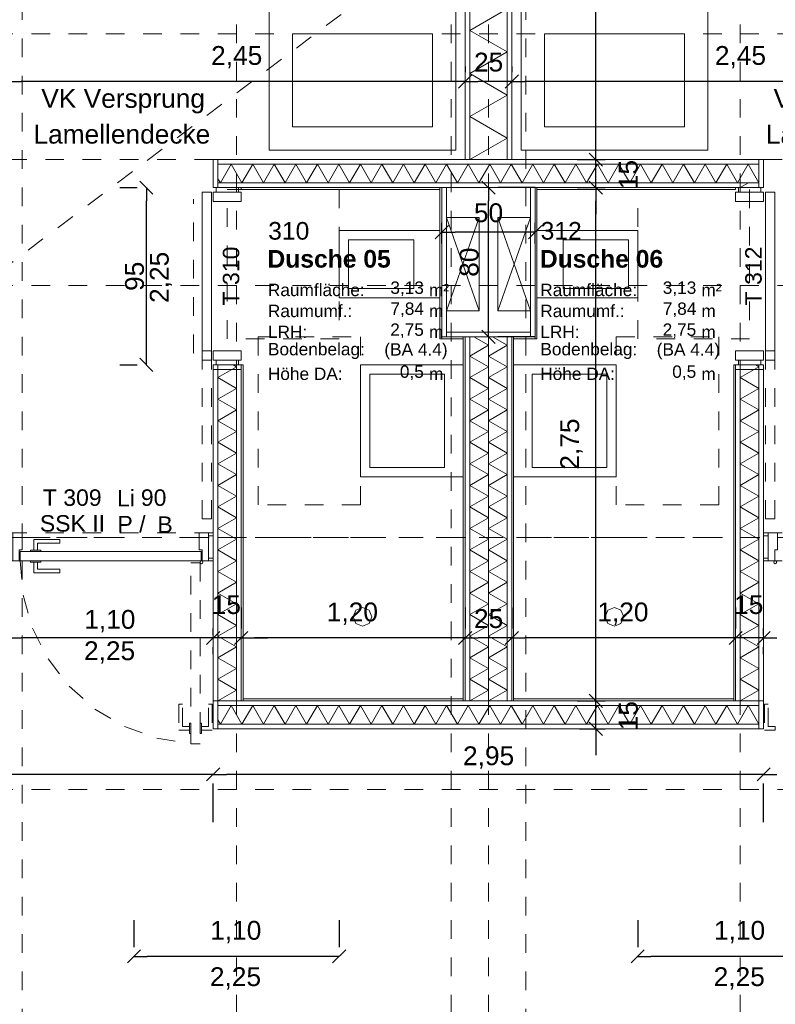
# Model space of a CAD drawing. Header units: metres. Extents: x -45.2 to 14.3, y -31.8 to 10.2.
# Tile 136 of 148: x -5.2 to -1.2, y -7.9 to -2.6. Entities that reach past the tile are written whole.
import ezdxf

# ---------------------------------------------------------------- set-up
doc = ezdxf.new("R2010")
doc.units = ezdxf.units.M
doc.header["$LTSCALE"] = 0.05
for name, pattern in [('Achsen 01', [5.291531, 3.175, -1.058062, 0.352704, -0.705764]), ('gestrichelt - 01', [2, 1, -1]), ('ISO-07 Punktiert', [0.889, 0.127, -0.762]), ('Raster 01', [2, 1, -1]), ('VW-01 Strichlinie kurz', [2, 1, -1])]:
    doc.linetypes.add(name, pattern=pattern)
doc.layers.get('0').update_dxf_attribs({"lineweight": 25})
for name, color, linetype, lineweight in [('013_Beton und Stahlbetonarbeiten-000 Unterzüge', 7, 'ISO-07 Punktiert', 13), ('024_Fliesen_Plattenarbeiten-340 Fliesen', 7, 'Continuous', 9), ('027_Tischlerarbeiten-340 Innentüren', 7, 'Continuous', 9), ('031_Metallbauarbeiten-340 Innentüren _ Elemente', 7, 'Continuous', 9), ('039_Trockenbauarbeiten-000 Sturz', 7, 'ISO-07 Punktiert', 9), ('039_Trockenbauarbeiten-340 Gipskarton', 7, 'Continuous', 9), ('AV1-Einrichtung Bemaßung', 7, 'Continuous', 9), ('AV1-Stempel-Raumstempel', 7, 'Continuous', 9)]:
    doc.layers.add(name, color=color, linetype=linetype, lineweight=lineweight)
for name, color, linetype, lineweight, true_color in [('027_Tischlerarbeiten-000 Versprung Akustikdecke', 7, 'gestrichelt - 01', 9, 0xa0a0a4), ('039_Trockenbauarbeiten-340 Dämmung', 7, 'Continuous', 9, 0xc0c0c0), ('045_Sanitärausstattung-allg.', 9, 'Continuous', 9, 0x808080), ('AV1-Achsen', 1, 'Achsen 01', 18, 0xff0000), ('AV1-Einrichtung', 7, 'Continuous', 9, 0xa6a6a6), ('AV1-Raster', 7, 'Raster 01', 9, 0xa6a6a6)]:
    doc.layers.add(name, color=color, linetype=linetype, lineweight=lineweight, true_color=true_color)
doc.styles.add('Arial', font='arial.ttf')
doc.styles.add('Arial (bold)', font='arialbd.ttf')

msp = doc.modelspace()

# ---------------------------------------------------------------- linework, layer by layer
at = {"color": 0, "linetype": 'Continuous', "lineweight": 15}
for p, q in [((-2.7896, -2.9207), (-2.8604, -2.9914)), ((-2.8604, -2.9914), (-2.7896, -2.9207)), ((-2.5396, -2.9207), (-2.6104, -2.9914)), ((-2.6104, -2.9914), (-2.5396, -2.9207)), ((-2.0896, -3.4104), (-2.1604, -3.3396)), ((-2.0896, -3.4104), (-2.1604, -3.3396)), ((-4.5688, -3.4896), (-4.498, -3.5604)), ((-2.7354, -3.4896), (-2.6646, -3.5604)), ((-2.1604, -3.4896), (-2.0896, -3.5604)), ((-2.1604, -3.4896), (-2.0896, -3.5604)), ((-2.9854, -3.7986), (-2.9146, -3.7279)), ((-2.4146, -3.7279), (-2.4854, -3.7986)), ((-2.6646, -4.3604), (-2.7354, -4.2896)), ((-4.498, -4.5104), (-4.5688, -4.4396)), ((-4.1396, -5.9026), (-4.2104, -5.9733)), ((-4.1396, -5.9026), (-4.2104, -5.9733)), ((-4.0604, -5.9733), (-3.9896, -5.9026)), ((-4.0604, -5.9733), (-3.9896, -5.9026)), ((-2.7896, -5.9026), (-2.8604, -5.9733)), ((-2.8604, -5.9733), (-2.7896, -5.9026)), ((-2.5396, -5.9026), (-2.6104, -5.9733)), ((-2.6104, -5.9733), (-2.5396, -5.9026)), ((-1.3396, -5.9026), (-1.4104, -5.9733)), ((-1.3396, -5.9026), (-1.4104, -5.9733)), ((-1.2604, -5.9733), (-1.1896, -5.9026)), ((-1.2604, -5.9733), (-1.1896, -5.9026)), ((-2.0896, -6.3104), (-2.1604, -6.2396)), ((-2.0896, -6.3104), (-2.1604, -6.2396)), ((-2.1604, -6.3896), (-2.0896, -6.4604)), ((-4.1396, -6.6335), (-4.2104, -6.7042)), ((-4.2104, -6.7042), (-4.1396, -6.6335)), ((-1.1896, -6.6335), (-1.2604, -6.7042)), ((-1.2604, -6.7042), (-1.1896, -6.6335)), ((-4.6354, -7.6795), (-4.5646, -7.6088)), ((-3.4646, -7.6088), (-3.5354, -7.6795)), ((-1.9354, -7.6795), (-1.8646, -7.6088))]:
    msp.add_line(p, q, dxfattribs=at)
at = {"color": 0, "linetype": 'ByBlock', "lineweight": -2}
for p, q in [((-5.275, -2.956), (-5.2043, -2.956)), ((-2.825, -2.956), (-2.8957, -2.956)), ((-2.825, -2.956), (-2.7543, -2.956)), ((-2.575, -2.956), (-2.6457, -2.956)), ((-2.575, -2.956), (-2.5043, -2.956)), ((-2.125, -3.375), (-2.125, -3.3043)), ((-2.125, -3.375), (-2.125, -3.3043)), ((-4.5334, -3.525), (-4.5334, -3.5957)), ((-2.7, -3.525), (-2.7, -3.5957)), ((-2.125, -3.525), (-2.125, -3.5957)), ((-2.125, -3.525), (-2.125, -3.5957)), ((-2.95, -3.7633), (-2.8793, -3.7633)), ((-2.45, -3.7633), (-2.5207, -3.7633)), ((-2.7, -4.325), (-2.7, -4.2543)), ((-4.5334, -4.475), (-4.5334, -4.4043)), ((-5.275, -5.938), (-5.2043, -5.938)), ((-4.175, -5.938), (-4.2457, -5.938)), ((-4.175, -5.938), (-4.2457, -5.938)), ((-4.025, -5.938), (-3.9543, -5.938)), ((-4.025, -5.938), (-3.9543, -5.938)), ((-2.825, -5.938), (-2.8957, -5.938)), ((-2.825, -5.938), (-2.7543, -5.938)), ((-2.575, -5.938), (-2.6457, -5.938)), ((-2.575, -5.938), (-2.5043, -5.938)), ((-1.375, -5.938), (-1.4457, -5.938)), ((-1.375, -5.938), (-1.4457, -5.938)), ((-1.225, -5.938), (-1.1543, -5.938)), ((-1.225, -5.938), (-1.1543, -5.938)), ((-2.125, -6.275), (-2.125, -6.2043)), ((-2.125, -6.275), (-2.125, -6.2043)), ((-2.125, -6.425), (-2.125, -6.4957)), ((-4.175, -6.6689), (-4.2457, -6.6689)), ((-4.175, -6.6689), (-4.1043, -6.6689)), ((-1.225, -6.6689), (-1.2957, -6.6689)), ((-1.225, -6.6689), (-1.1543, -6.6689)), ((-4.6, -7.6442), (-4.5293, -7.6442)), ((-3.5, -7.6442), (-3.5707, -7.6442)), ((-1.9, -7.6442), (-1.8293, -7.6442))]:
    msp.add_line(p, q, dxfattribs=at)
at = {"layer": '013_Beton und Stahlbetonarbeiten-000 Unterzüge', "linetype": 'VW-01 Strichlinie kurz'}
msp.add_line((-10.6, -7.95), (0.125, 0.125), dxfattribs=at)
for points in [[(-5.6, -7.95), (-5.6, -0.125), (-5.2, -0.125), (-5.2, -7.95)], [(-2.9, -7.95), (-2.9, -0.125), (-2.5, -0.125), (-2.5, -7.95)]]:
    msp.add_lwpolyline(points, close=True, dxfattribs=at)
at = {"layer": '024_Fliesen_Plattenarbeiten-340 Fliesen'}
for points in [[(-4.025, -3.525), (-2.96, -3.525), (-2.96, -3.535), (-4.025, -3.535)], [(-2.95, -3.525), (-2.95, -4.335), (-2.96, -4.335), (-2.96, -3.525)], [(-2.45, -3.525), (-2.44, -3.525), (-2.44, -4.335), (-2.45, -4.335)], [(-2.44, -3.525), (-1.375, -3.525), (-1.375, -3.535), (-2.44, -3.535)], [(-2.95, -4.325), (-2.835, -4.325), (-2.835, -4.335), (-2.95, -4.335)], [(-2.835, -6.275), (-2.835, -4.325), (-2.825, -4.325), (-2.825, -6.275)], [(-2.575, -4.325), (-2.565, -4.325), (-2.565, -6.275), (-2.575, -6.275)], [(-2.565, -4.325), (-2.45, -4.325), (-2.45, -4.335), (-2.565, -4.335)], [(-4.015, -4.475), (-4.015, -6.275), (-4.025, -6.275), (-4.025, -4.475)], [(-1.385, -4.475), (-1.375, -4.475), (-1.375, -6.275), (-1.385, -6.275)], [(-4.015, -6.265), (-2.835, -6.265), (-2.835, -6.275), (-4.015, -6.275)], [(-2.565, -6.265), (-1.385, -6.265), (-1.385, -6.275), (-2.565, -6.275)]]:
    msp.add_lwpolyline(points, close=True, dxfattribs=at)
at = {"layer": '027_Tischlerarbeiten-000 Versprung Akustikdecke'}
for p, q in [((-5.275, -3.375), (-4.175, -3.375)), ((-1.225, -3.375), (-0.125, -3.375))]:
    msp.add_line(p, q, dxfattribs=at)
at = {"layer": '027_Tischlerarbeiten-340 Innentüren', "color": 8, "linetype": 'gestrichelt - 01', "true_color": 0x808080}
msp.add_line((-4.2803, -4.4125), (-4.2803, -3.5875), dxfattribs=at)
at = {"layer": '027_Tischlerarbeiten-340 Innentüren'}
for points in [[(-4.04, -3.55), (-4.16, -3.55), (-4.16, -3.525), (-4.04, -3.525)], [(-1.36, -3.525), (-1.24, -3.525), (-1.24, -3.55), (-1.36, -3.55)], [(-4.235, -4.45), (-4.235, -3.55), (-4.185, -3.55), (-4.185, -4.45)], [(-4.025, -3.6), (-4.175, -3.6), (-4.175, -3.55), (-4.025, -3.55)], [(-1.375, -3.6), (-1.225, -3.6), (-1.225, -3.55), (-1.375, -3.55)], [(-1.215, -4.45), (-1.215, -3.55), (-1.165, -3.55), (-1.165, -4.45)], [(-4.175, -4.4), (-4.025, -4.4), (-4.025, -4.45), (-4.175, -4.45)], [(-1.225, -4.4), (-1.375, -4.4), (-1.375, -4.45), (-1.225, -4.45)], [(-4.04, -4.475), (-4.16, -4.475), (-4.16, -4.45), (-4.04, -4.45)], [(-1.36, -4.45), (-1.24, -4.45), (-1.24, -4.475), (-1.36, -4.475)], [(-5.215, -5.525), (-5.215, -5.465), (-5.2, -5.465), (-5.2, -5.375), (-5.25, -5.375), (-5.25, -5.525)], [(-4.235, -5.525), (-4.235, -5.465), (-4.25, -5.465), (-4.25, -5.375), (-4.2, -5.375), (-4.2, -5.525)], [(-1.165, -5.525), (-1.165, -5.465), (-1.15, -5.465), (-1.15, -5.375), (-1.2, -5.375), (-1.2, -5.525)], [(-5.1375, -5.4675), (-5.1175, -5.4675), (-5.1175, -5.43), (-4.9975, -5.43), (-4.9975, -5.41), (-5.1375, -5.41)], [(-4.175, -5.39), (-4.175, -5.51), (-4.2, -5.51), (-4.2, -5.39)], [(-1.2, -5.39), (-1.2, -5.51), (-1.225, -5.51), (-1.225, -5.39)], [(-4.24, -5.525), (-5.21, -5.525), (-5.21, -5.475), (-4.24, -5.475)], [(-5.1, -5.4675), (-5.1, -5.475), (-5.155, -5.475), (-5.155, -5.4675)], [(-5.1, -5.525), (-5.1, -5.5325), (-5.155, -5.5325), (-5.155, -5.525)], [(-5.1375, -5.5325), (-5.1175, -5.5325), (-5.1175, -5.57), (-4.9975, -5.57), (-4.9975, -5.59), (-5.1375, -5.59)], [(-4.2375, -5.54), (-4.2428, -5.5378), (-4.245, -5.5325), (-4.2428, -5.5272), (-4.2375, -5.525), (-4.2322, -5.5272), (-4.23, -5.5325), (-4.2322, -5.5378)], [(-1.1625, -5.54), (-1.1678, -5.5378), (-1.17, -5.5325), (-1.1678, -5.5272), (-1.1625, -5.525), (-1.1572, -5.5272), (-1.155, -5.5325), (-1.1572, -5.5378)]]:
    msp.add_lwpolyline(points, close=True, dxfattribs=at)
at = {"layer": '027_Tischlerarbeiten-340 Innentüren', "color": 8, "lineweight": 5, "true_color": 0x808080}
msp.add_lwpolyline([(-4.2797, -4.4105), (-4.2803, -4.4125), (-4.2808, -4.4105)], dxfattribs=at)
at = {"layer": '027_Tischlerarbeiten-340 Innentüren', "color": 8, "linetype": 'gestrichelt - 01', "true_color": 0x808080}
for points in [[(-4.235, -5.3), (-4.235, -4.4), (-4.185, -4.4), (-4.185, -5.3)], [(-1.215, -5.3), (-1.215, -4.4), (-1.165, -4.4), (-1.165, -5.3)]]:
    msp.add_lwpolyline(points, close=True, dxfattribs=at)
at = {"layer": '027_Tischlerarbeiten-340 Innentüren', "color": 253, "linetype": 'gestrichelt - 01', "lineweight": 9, "true_color": 0xa6a6a6}
msp.add_lwpolyline([(-5.21, -5.525), (-5.1939, -5.7087), (-5.1435, -5.8861), (-5.0604, -6.0508), (-4.9478, -6.1968), (-4.8096, -6.319), (-4.6508, -6.4128), (-4.4772, -6.475), (-4.2949, -6.5033)], dxfattribs=at)
for points in [[(-4.245, -5.535), (-4.245, -6.505), (-4.295, -6.505), (-4.295, -5.535)], [(-4.3025, -6.4325), (-4.3025, -6.4125), (-4.34, -6.4125), (-4.34, -6.2925), (-4.36, -6.2925), (-4.36, -6.4325)], [(-4.2375, -6.4325), (-4.2375, -6.4125), (-4.2, -6.4125), (-4.2, -6.2925), (-4.18, -6.2925), (-4.18, -6.4325)], [(-1.1625, -6.4325), (-1.1625, -6.4125), (-1.2, -6.4125), (-1.2, -6.2925), (-1.22, -6.2925), (-1.22, -6.4325)], [(-4.3025, -6.395), (-4.295, -6.395), (-4.295, -6.45), (-4.3025, -6.45)], [(-4.245, -6.395), (-4.2375, -6.395), (-4.2375, -6.45), (-4.245, -6.45)]]:
    msp.add_lwpolyline(points, close=True, dxfattribs=at)
at = {"layer": '039_Trockenbauarbeiten-000 Sturz', "linetype": 'VW-01 Strichlinie kurz'}
for points in [[(-4.175, -5.375), (-4.175, -5.525), (-5.275, -5.525), (-5.275, -5.375)], [(-0.125, -5.375), (-0.125, -5.525), (-1.225, -5.525), (-1.225, -5.375)]]:
    msp.add_lwpolyline(points, close=True, dxfattribs=at)
at = {"layer": '039_Trockenbauarbeiten-340 Dämmung'}
msp.add_line((-1.35, -3.525), (-1.3067, -3.5), dxfattribs=at)
for points in [[(-2.6, -3.375), (-2.6, -0.125), (-2.8, -0.125), (-2.8, -3.375)], [(-1.25, -3.525), (-1.35, -3.525), (-1.35, -3.5), (-4.05, -3.5), (-4.05, -3.525), (-4.15, -3.525), (-4.15, -3.4), (-1.25, -3.4)], [(-2.8, -6.275), (-2.8, -4.325), (-2.7, -4.325), (-2.7, -6.275)], [(-2.6, -6.275), (-2.6, -4.325), (-2.7, -4.325), (-2.7, -6.275)], [(-1.25, -6.4), (-4.15, -6.4), (-4.15, -4.475), (-4.05, -4.475), (-4.05, -6.3), (-1.35, -6.3), (-1.35, -4.475), (-1.25, -4.475)]]:
    msp.add_lwpolyline(points, close=True, dxfattribs=at)
for points in [[(-2.8, -3.375), (-2.6, -3.2595), (-2.8, -3.1441), (-2.6, -3.0286), (-2.8, -2.9131), (-2.6, -2.7976), (-2.8, -2.6822), (-2.6, -2.5667)], [(-1.25, -3.5), (-1.3077, -3.4), (-1.3655, -3.5), (-1.4232, -3.4), (-1.4809, -3.5), (-1.5387, -3.4), (-1.5964, -3.5), (-1.6541, -3.4), (-1.7119, -3.5), (-1.7696, -3.4), (-1.8274, -3.5), (-1.8851, -3.4), (-1.9428, -3.5), (-2.0006, -3.4), (-2.0583, -3.5), (-2.116, -3.4), (-2.1738, -3.5), (-2.2315, -3.4), (-2.2892, -3.5), (-2.347, -3.4), (-2.4047, -3.5), (-2.4624, -3.4), (-2.5202, -3.5), (-2.5779, -3.4), (-2.6356, -3.5), (-2.6934, -3.4), (-2.7511, -3.5), (-2.8088, -3.4), (-2.8666, -3.5), (-2.9243, -3.4), (-2.9821, -3.5), (-3.0398, -3.4), (-3.0975, -3.5), (-3.1553, -3.4), (-3.213, -3.5), (-3.2707, -3.4), (-3.3285, -3.5), (-3.3862, -3.4), (-3.4439, -3.5), (-3.5017, -3.4), (-3.5594, -3.5), (-3.6171, -3.4), (-3.6749, -3.5), (-3.7326, -3.4), (-3.7903, -3.5), (-3.8481, -3.4), (-3.9058, -3.5), (-3.9635, -3.4), (-4.0213, -3.5), (-4.079, -3.4), (-4.1368, -3.5), (-4.15, -3.4771)], [(-2.8, -6.275), (-2.7, -6.2173), (-2.8, -6.1595), (-2.7, -6.1018), (-2.8, -6.0441), (-2.7, -5.9863), (-2.8, -5.9286), (-2.7, -5.8709), (-2.8, -5.8131), (-2.7, -5.7554), (-2.8, -5.6976), (-2.7, -5.6399), (-2.8, -5.5822), (-2.7, -5.5244), (-2.8, -5.4667), (-2.7, -5.409), (-2.8, -5.3512), (-2.7, -5.2935), (-2.8, -5.2358), (-2.7, -5.178), (-2.8, -5.1203), (-2.7, -5.0626), (-2.8, -5.0048), (-2.7, -4.9471), (-2.8, -4.8894), (-2.7, -4.8316), (-2.8, -4.7739), (-2.7, -4.7162), (-2.8, -4.6584), (-2.7, -4.6007), (-2.8, -4.5429), (-2.7, -4.4852), (-2.8, -4.4275), (-2.7, -4.3697), (-2.7775, -4.325)], [(-2.7, -6.275), (-2.6, -6.2173), (-2.7, -6.1595), (-2.6, -6.1018), (-2.7, -6.0441), (-2.6, -5.9863), (-2.7, -5.9286), (-2.6, -5.8709), (-2.7, -5.8131), (-2.6, -5.7554), (-2.7, -5.6976), (-2.6, -5.6399), (-2.7, -5.5822), (-2.6, -5.5244), (-2.7, -5.4667), (-2.6, -5.409), (-2.7, -5.3512), (-2.6, -5.2935), (-2.7, -5.2358), (-2.6, -5.178), (-2.7, -5.1203), (-2.6, -5.0626), (-2.7, -5.0048), (-2.6, -4.9471), (-2.7, -4.8894), (-2.6, -4.8316), (-2.7, -4.7739), (-2.6, -4.7162), (-2.7, -4.6584), (-2.6, -4.6007), (-2.7, -4.5429), (-2.6, -4.4852), (-2.7, -4.4275), (-2.6, -4.3697), (-2.6775, -4.325)], [(-4.15, -6.275), (-4.05, -6.2173), (-4.15, -6.1595), (-4.05, -6.1018), (-4.15, -6.0441), (-4.05, -5.9863), (-4.15, -5.9286), (-4.05, -5.8709), (-4.15, -5.8131), (-4.05, -5.7554), (-4.15, -5.6976), (-4.05, -5.6399), (-4.15, -5.5822), (-4.05, -5.5244), (-4.15, -5.4667), (-4.05, -5.409), (-4.15, -5.3512), (-4.05, -5.2935), (-4.15, -5.2358), (-4.05, -5.178), (-4.15, -5.1203), (-4.05, -5.0626), (-4.15, -5.0048), (-4.05, -4.9471), (-4.15, -4.8894), (-4.05, -4.8316), (-4.15, -4.7739), (-4.05, -4.7162), (-4.15, -4.6584), (-4.05, -4.6007), (-4.15, -4.5429), (-4.05, -4.4852), (-4.0677, -4.475)], [(-1.35, -6.275), (-1.25, -6.2173), (-1.35, -6.1595), (-1.25, -6.1018), (-1.35, -6.0441), (-1.25, -5.9863), (-1.35, -5.9286), (-1.25, -5.8709), (-1.35, -5.8131), (-1.25, -5.7554), (-1.35, -5.6976), (-1.25, -5.6399), (-1.35, -5.5822), (-1.25, -5.5244), (-1.35, -5.4667), (-1.25, -5.409), (-1.35, -5.3512), (-1.25, -5.2935), (-1.35, -5.2358), (-1.25, -5.178), (-1.35, -5.1203), (-1.25, -5.0626), (-1.35, -5.0048), (-1.25, -4.9471), (-1.35, -4.8894), (-1.25, -4.8316), (-1.35, -4.7739), (-1.25, -4.7162), (-1.35, -4.6584), (-1.25, -4.6007), (-1.35, -4.5429), (-1.25, -4.4852), (-1.2677, -4.475)], [(-1.25, -6.4), (-1.3077, -6.3), (-1.3655, -6.4), (-1.4232, -6.3), (-1.4809, -6.4), (-1.5387, -6.3), (-1.5964, -6.4), (-1.6541, -6.3), (-1.7119, -6.4), (-1.7696, -6.3), (-1.8274, -6.4), (-1.8851, -6.3), (-1.9428, -6.4), (-2.0006, -6.3), (-2.0583, -6.4), (-2.116, -6.3), (-2.1738, -6.4), (-2.2315, -6.3), (-2.2892, -6.4), (-2.347, -6.3), (-2.4047, -6.4), (-2.4624, -6.3), (-2.5202, -6.4), (-2.5779, -6.3), (-2.6356, -6.4), (-2.6934, -6.3), (-2.7511, -6.4), (-2.8088, -6.3), (-2.8666, -6.4), (-2.9243, -6.3), (-2.9821, -6.4), (-3.0398, -6.3), (-3.0975, -6.4), (-3.1553, -6.3), (-3.213, -6.4), (-3.2707, -6.3), (-3.3285, -6.4), (-3.3862, -6.3), (-3.4439, -6.4), (-3.5017, -6.3), (-3.5594, -6.4), (-3.6171, -6.3), (-3.6749, -6.4), (-3.7326, -6.3), (-3.7903, -6.4), (-3.8481, -6.3), (-3.9058, -6.4), (-3.9635, -6.3), (-4.0213, -6.4), (-4.079, -6.3), (-4.1368, -6.4), (-4.15, -6.3771)]]:
    msp.add_lwpolyline(points, dxfattribs=at)
at = {"layer": '039_Trockenbauarbeiten-340 Gipskarton'}
for points in [[(-2.825, -3.375), (-2.8, -3.375), (-2.8, -0.125), (-2.825, -0.125)], [(-2.6, -3.375), (-2.575, -3.375), (-2.575, -0.125), (-2.6, -0.125)], [(-4.175, -3.375), (-4.15, -3.375), (-4.15, -3.525), (-4.175, -3.525)], [(-4.15, -3.375), (-1.25, -3.375), (-1.25, -3.4), (-4.15, -3.4)], [(-1.25, -3.375), (-1.225, -3.375), (-1.225, -3.525), (-1.25, -3.525)], [(-4.15, -3.525), (-1.25, -3.525), (-1.25, -3.5), (-4.15, -3.5)], [(-2.925, -3.525), (-2.95, -3.525), (-2.95, -4.325), (-2.925, -4.325)], [(-2.45, -3.525), (-2.475, -3.525), (-2.475, -4.325), (-2.45, -4.325)], [(-2.925, -4.3), (-2.925, -4.325), (-2.475, -4.325), (-2.475, -4.3)], [(-2.825, -6.275), (-2.8, -6.275), (-2.8, -4.325), (-2.825, -4.325)], [(-2.6, -6.275), (-2.575, -6.275), (-2.575, -4.325), (-2.6, -4.325)], [(-4.175, -4.5), (-4.175, -4.475), (-4.025, -4.475), (-4.025, -4.5)], [(-1.375, -4.5), (-1.375, -4.475), (-1.225, -4.475), (-1.225, -4.5)], [(-4.175, -4.5), (-4.15, -4.5), (-4.15, -6.275), (-4.175, -6.275)], [(-4.05, -4.5), (-4.025, -4.5), (-4.025, -6.275), (-4.05, -6.275)], [(-1.375, -4.5), (-1.35, -4.5), (-1.35, -6.275), (-1.375, -6.275)], [(-1.25, -4.5), (-1.225, -4.5), (-1.225, -6.275), (-1.25, -6.275)], [(-4.15, -6.425), (-4.175, -6.425), (-4.175, -6.275), (-4.15, -6.275)], [(-4.15, -6.275), (-1.25, -6.275), (-1.25, -6.3), (-4.15, -6.3)], [(-1.225, -6.425), (-1.25, -6.425), (-1.25, -6.275), (-1.225, -6.275)], [(-4.15, -6.4), (-1.25, -6.4), (-1.25, -6.425), (-4.15, -6.425)]]:
    msp.add_lwpolyline(points, close=True, dxfattribs=at)
at = {"layer": '045_Sanitärausstattung-allg.'}
for p, q in [((-2.925, -3.685), (-2.75, -4.185)), ((-2.925, -4.185), (-2.75, -3.685)), ((-2.65, -3.685), (-2.475, -4.185)), ((-2.65, -4.185), (-2.475, -3.685))]:
    msp.add_line(p, q, dxfattribs=at)
at = {"layer": '045_Sanitärausstattung-allg.', "linetype": 'Raster 01'}
for points in [[(-3.5, -3.535), (-3.5, -4.335), (-4.1, -4.335), (-4.1, -3.535)], [(-1.9, -3.535), (-1.3, -3.535), (-1.3, -4.335), (-1.9, -4.335)], [(-3.385, -4.325), (-3.385, -5.225), (-3.935, -5.225), (-3.935, -4.325)], [(-2.015, -4.325), (-1.465, -4.325), (-1.465, -5.225), (-2.015, -5.225)]]:
    msp.add_lwpolyline(points, close=True, dxfattribs=at)
at = {"layer": '045_Sanitärausstattung-allg.'}
for points in [[(-2.75, -3.685), (-2.75, -4.185), (-2.925, -4.185), (-2.925, -3.685)], [(-2.475, -3.685), (-2.475, -4.185), (-2.65, -4.185), (-2.65, -3.685)], [(-2.96, -3.755), (-2.96, -4.115), (-3.5, -4.115), (-3.5, -3.755)], [(-2.44, -3.755), (-1.9, -3.755), (-1.9, -4.115), (-2.44, -4.115)], [(-3.1, -3.805), (-3.1, -4.065), (-3.45, -4.065), (-3.45, -3.805)], [(-2.3, -3.805), (-1.95, -3.805), (-1.95, -4.065), (-2.3, -4.065)], [(-2.835, -4.475), (-2.835, -5.075), (-3.385, -5.075), (-3.385, -4.475)], [(-2.565, -4.475), (-2.015, -4.475), (-2.015, -5.075), (-2.565, -5.075)], [(-2.935, -4.525), (-2.935, -5.025), (-3.335, -5.025), (-3.335, -4.525)], [(-2.465, -4.525), (-2.065, -4.525), (-2.065, -5.025), (-2.465, -5.025)], [(-3.375, -5.775), (-3.3396, -5.7896), (-3.325, -5.825), (-3.3396, -5.8604), (-3.375, -5.875), (-3.4104, -5.8604), (-3.425, -5.825), (-3.4104, -5.7896)], [(-2.025, -5.775), (-1.9896, -5.7896), (-1.975, -5.825), (-1.9896, -5.8604), (-2.025, -5.875), (-2.0604, -5.8604), (-2.075, -5.825), (-2.0604, -5.7896)]]:
    msp.add_lwpolyline(points, close=True, dxfattribs=at)
at = {"layer": 'AV1-Achsen'}
msp.add_line((-43.35, -5.4), (4.2, -5.4), dxfattribs=at)
at = {"layer": 'AV1-Einrichtung'}
for points in [[(-3.875, -1.325), (-2.875, -1.325), (-2.875, -3.325), (-3.875, -3.325)], [(-2.525, -1.325), (-1.525, -1.325), (-1.525, -3.325), (-2.525, -3.325)], [(-3.75, -2.7), (-3, -2.7), (-3, -3.2), (-3.75, -3.2)], [(-2.4, -2.7), (-1.65, -2.7), (-1.65, -3.2), (-2.4, -3.2)]]:
    msp.add_lwpolyline(points, close=True, dxfattribs=at)
at = {"layer": 'AV1-Einrichtung Bemaßung', "color": 0, "lineweight": -2}
for p, q in [((-2.125, -3.3043), (-2.125, -0.1957)), ((-2.825, -2.875), (-2.825, -2.906)), ((-2.825, -2.875), (-2.825, -2.906)), ((-2.575, -2.875), (-2.575, -2.906)), ((-2.575, -2.875), (-2.575, -2.906)), ((-2.8957, -2.956), (-5.2043, -2.956)), ((-2.6457, -2.956), (-2.7543, -2.956)), ((-0.1957, -2.956), (-2.5043, -2.956)), ((-2.125, -3.3043), (-2.125, -3.2336)), ((-2.225, -3.375), (-2.075, -3.375)), ((-2.225, -3.375), (-2.075, -3.375)), ((-2.125, -3.525), (-2.125, -3.375)), ((-4.675, -3.525), (-4.5834, -3.525)), ((-2.45, -3.525), (-2.65, -3.525)), ((-2.225, -3.525), (-2.075, -3.525)), ((-2.225, -3.525), (-2.075, -3.525)), ((-4.5334, -4.4043), (-4.5334, -3.5957)), ((-2.7, -4.2543), (-2.7, -3.5957)), ((-2.125, -3.5957), (-2.125, -3.6664)), ((-2.125, -6.2043), (-2.125, -3.5957)), ((-2.95, -3.825), (-2.95, -3.7133)), ((-2.45, -3.825), (-2.45, -3.7133)), ((-2.5207, -3.7633), (-2.8793, -3.7633)), ((-2.45, -4.325), (-2.65, -4.325)), ((-4.675, -4.475), (-4.5834, -4.475)), ((-4.025, -5.775), (-4.025, -5.888)), ((-4.025, -5.775), (-4.025, -5.888)), ((-2.825, -5.775), (-2.825, -5.888)), ((-2.825, -5.775), (-2.825, -5.888)), ((-2.575, -5.775), (-2.575, -5.888)), ((-2.575, -5.775), (-2.575, -5.888)), ((-1.375, -5.775), (-1.375, -5.888)), ((-1.375, -5.775), (-1.375, -5.888)), ((-4.175, -5.925), (-4.175, -5.888)), ((-1.225, -5.925), (-1.225, -5.888)), ((-4.2457, -5.938), (-5.2043, -5.938)), ((-4.2457, -5.938), (-4.3164, -5.938)), ((-4.025, -5.938), (-4.175, -5.938)), ((-3.9543, -5.938), (-3.8836, -5.938)), ((-2.8957, -5.938), (-3.9543, -5.938)), ((-2.6457, -5.938), (-2.7543, -5.938)), ((-1.4457, -5.938), (-2.5043, -5.938)), ((-1.4457, -5.938), (-1.5164, -5.938)), ((-1.225, -5.938), (-1.375, -5.938)), ((-4.175, -6.025), (-4.175, -5.988)), ((-1.225, -6.025), (-1.225, -5.988)), ((-2.125, -6.2043), (-2.125, -6.1336)), ((-2.225, -6.275), (-2.075, -6.275)), ((-2.225, -6.275), (-2.075, -6.275)), ((-2.125, -6.425), (-2.125, -6.275)), ((-2.2125, -6.425), (-2.075, -6.425)), ((-2.125, -6.4957), (-2.125, -6.5664)), ((-4.2457, -6.6689), (-6.5543, -6.6689)), ((-1.2957, -6.6689), (-4.1043, -6.6689)), ((-4.175, -6.925), (-4.175, -6.7189)), ((-4.175, -6.925), (-4.175, -6.7189)), ((-1.225, -6.925), (-1.225, -6.7189)), ((-1.225, -6.925), (-1.225, -6.7189)), ((-4.6, -7.45), (-4.6, -7.5942)), ((-3.5, -7.45), (-3.5, -7.5942)), ((-1.9, -7.45), (-1.9, -7.5942)), ((-3.5707, -7.6442), (-4.5293, -7.6442)), ((-0.8707, -7.6442), (-1.8293, -7.6442))]:
    msp.add_line(p, q, dxfattribs=at)
at = {"layer": 'AV1-Raster'}
for p, q in [((-4.05, -22.95), (-4.05, 1.35)), ((-2.7, -22.95), (-2.7, 1.35)), ((-1.35, -22.95), (-1.35, 1.35)), ((1.35, -2.7), (-40.5, -2.7)), ((1.35, -4.05), (-40.5, -4.05)), ((1.35, -5.4), (-40.5, -5.4)), ((1.35, -6.75), (-40.5, -6.75))]:
    msp.add_line(p, q, dxfattribs=at)
at = {"layer": 'Defpoints', "color": 0, "lineweight": 0}
for p, q in [((-2.825, -2.956), (-2.825, -2.956)), ((-2.575, -2.956), (-2.575, -2.956)), ((-4.175, -3.375), (-4.175, -3.375)), ((-4.175, -3.375), (-4.175, -3.375)), ((-2.825, -3.375), (-2.825, -3.375)), ((-2.825, -3.375), (-2.825, -3.375)), ((-2.825, -3.375), (-2.825, -3.375)), ((-2.825, -3.375), (-2.825, -3.375)), ((-2.575, -3.375), (-2.575, -3.375)), ((-2.575, -3.375), (-2.575, -3.375)), ((-2.125, -3.375), (-2.125, -3.375)), ((-1.275, -3.375), (-1.275, -3.375)), ((-1.275, -3.375), (-1.275, -3.375)), ((-1.225, -3.375), (-1.225, -3.375)), ((-1.225, -3.375), (-1.225, -3.375)), ((-4.5334, -3.525), (-4.5334, -3.525)), ((-4.175, -3.525), (-4.175, -3.525)), ((-2.95, -3.525), (-2.95, -3.525)), ((-2.95, -3.525), (-2.95, -3.525)), ((-2.95, -3.525), (-2.95, -3.525)), ((-2.7, -3.525), (-2.7, -3.525)), ((-2.125, -3.525), (-2.125, -3.525)), ((-1.225, -3.525), (-1.225, -3.525)), ((-2.95, -3.7633), (-2.95, -3.7633)), ((-2.95, -4.325), (-2.95, -4.325)), ((-2.95, -4.325), (-2.95, -4.325)), ((-2.45, -4.325), (-2.45, -4.325)), ((-4.175, -4.475), (-4.175, -4.475)), ((-1.225, -4.475), (-1.225, -4.475)), ((-4.175, -5.525), (-4.175, -5.525)), ((-1.275, -5.5243), (-1.275, -5.5243)), ((-1.275, -5.5243), (-1.275, -5.5243)), ((-1.225, -5.525), (-1.225, -5.525)), ((-4.175, -5.938), (-4.175, -5.938)), ((-4.025, -5.938), (-4.025, -5.938)), ((-2.825, -5.938), (-2.825, -5.938)), ((-2.575, -5.938), (-2.575, -5.938)), ((-1.375, -5.938), (-1.375, -5.938)), ((-1.225, -5.938), (-1.225, -5.938)), ((-4.025, -6.275), (-4.025, -6.275)), ((-4.025, -6.275), (-4.025, -6.275)), ((-2.825, -6.275), (-2.825, -6.275)), ((-2.825, -6.275), (-2.825, -6.275)), ((-2.825, -6.275), (-2.825, -6.275)), ((-2.825, -6.275), (-2.825, -6.275)), ((-2.575, -6.275), (-2.575, -6.275)), ((-2.575, -6.275), (-2.575, -6.275)), ((-2.125, -6.275), (-2.125, -6.275)), ((-1.375, -6.275), (-1.375, -6.275)), ((-1.375, -6.275), (-1.375, -6.275)), ((-4.175, -6.425), (-4.175, -6.425)), ((-4.175, -6.425), (-4.175, -6.425)), ((-4.175, -6.425), (-4.175, -6.425)), ((-2.7125, -6.425), (-2.7125, -6.425)), ((-1.275, -6.425), (-1.275, -6.425)), ((-1.225, -6.425), (-1.225, -6.425)), ((-1.225, -6.425), (-1.225, -6.425)), ((-1.225, -6.425), (-1.225, -6.425)), ((-4.175, -6.6689), (-4.175, -6.6689)), ((-1.225, -6.6689), (-1.225, -6.6689)), ((-4.6, -7.6442), (-4.6, -7.6442)), ((-1.9, -7.6442), (-1.9, -7.6442))]:
    msp.add_line(p, q, dxfattribs=at)

# ---------------------------------------------------------------- texts
at = {"layer": '027_Tischlerarbeiten-000 Versprung Akustikdecke', "char_height": 0.100872, "attachment_point": 7, "style": 'Arial'}
for s, insert in [('VK Versprung', (-5.0967, -3.1275)), ('VK Versprung', (-1.1717, -3.1275)), ('Lamellendecke', (-5.1387, -3.2904)), ('Lamellendecke', (-1.2137, -3.2904))]:
    msp.add_mtext(s, dxfattribs=dict(at, insert=insert))
at = {"layer": '031_Metallbauarbeiten-340 Innentüren _ Elemente', "char_height": 0.08826, "attachment_point": 7, "rotation": 90, "style": 'Arial'}
for s, insert in [('T 310', (-4.0344, -4.1561)), ('T 312', (-1.2344, -4.1558))]:
    msp.add_mtext(s, dxfattribs=dict(at, insert=insert))
at = {"layer": '031_Metallbauarbeiten-340 Innentüren _ Elemente', "char_height": 0.08826, "attachment_point": 7, "style": 'Arial'}
for s, insert in [('T 309', (-5.0886, -5.2313)), ('Li', (-4.6903, -5.2328)), ('90', (-4.5631, -5.2313))]:
    msp.add_mtext(s, dxfattribs=dict(at, insert=insert))
at = {"layer": '031_Metallbauarbeiten-340 Innentüren _ Elemente', "color": 7, "insert": (-5.1043, -5.3696), "char_height": 0.08826, "attachment_point": 7, "style": 'Arial'}
msp.add_mtext('SSK II', dxfattribs=at)
at = {"layer": '031_Metallbauarbeiten-340 Innentüren _ Elemente', "color": 12, "true_color": 0xdd0000, "attachment_point": 7, "style": 'Arial'}
for s, insert, char_height in [('P /', (-4.6886, -5.3733), 0.08826), ('B', (-4.4744, -5.3748), 0.0883)]:
    msp.add_mtext(s, dxfattribs=dict(at, insert=insert, char_height=char_height))
at = {"layer": 'AV1-Einrichtung Bemaßung', "color": 0, "char_height": 0.10087, "attachment_point": 7, "style": 'Arial'}
for s, insert in [('2,45', (-4.1864, -2.8859)), ('25', (-2.7776, -2.9041)), ('2,45', (-1.4864, -2.8859)), ('50', (-2.7779, -3.7114)), ('15', (-4.1832, -5.8111)), ('15', (-1.3832, -5.8111)), ('1,20', (-3.5664, -5.8678)), ('1,20', (-2.1164, -5.8678)), ('1,10', (-4.8664, -5.9078)), ('25', (-2.7776, -5.8861)), ('2,95', (-2.8364, -6.6387)), ('1,10', (-4.1914, -7.574)), ('1,10', (-1.4914, -7.574))]:
    msp.add_mtext(s, dxfattribs=dict(at, insert=insert))
at = {"layer": 'AV1-Einrichtung Bemaßung', "color": 0, "char_height": 0.10087, "attachment_point": 7, "rotation": 90, "style": 'Arial'}
for s, insert in [('15', (-1.8989, -3.5332)), ('80', (-2.7519, -4.0029)), ('95', (-4.5453, -4.0785)), ('2,75', (-2.1952, -5.0364)), ('15', (-1.8989, -6.4332))]:
    msp.add_mtext(s, dxfattribs=dict(at, insert=insert))
at = {"layer": 'AV1-Einrichtung Bemaßung', "insert": (-4.3953, -4.1429), "char_height": 0.10087, "attachment_point": 7, "rotation": 90, "style": 'Arial'}
msp.add_mtext('2,25', dxfattribs=at)
at = {"layer": 'AV1-Einrichtung Bemaßung', "char_height": 0.10087, "attachment_point": 7, "style": 'Arial'}
for insert in [(-4.8679, -6.0758), (-4.1929, -7.8223), (-1.4929, -7.8223)]:
    msp.add_mtext('2,25', dxfattribs=dict(at, insert=insert))
at = {"layer": 'AV1-Stempel-Raumstempel', "attachment_point": 7}
for s, insert, char_height, style in [('310', (-3.8805, -3.805), 0.09457, 'Arial'), ('312', (-2.4205, -3.805), 0.09457, 'Arial'), ('Dusche 05', (-3.8845, -3.955), 0.09457, 'Arial (bold)'), ('Dusche 06', (-2.4245, -3.955), 0.09457, 'Arial (bold)'), ('m²', (-3.0186, -4.1069), 0.0662, 'Arial'), ('m²', (-1.5586, -4.1069), 0.0662, 'Arial'), ('Raumfläche:', (-3.8823, -4.1072), 0.066198, 'Arial'), ('3,13', (-3.2258, -4.1064), 0.0662, 'Arial'), ('Raumfläche:', (-2.4223, -4.1072), 0.066198, 'Arial'), ('3,13', (-1.7658, -4.1064), 0.0662, 'Arial'), ('Raumumf.:', (-3.8823, -4.2197), 0.0662, 'Arial'), ('7,84', (-3.2255, -4.2189), 0.0662, 'Arial'), ('m', (-3.0186, -4.2186), 0.0662, 'Arial'), ('Raumumf.:', (-2.4223, -4.2197), 0.0662, 'Arial'), ('7,84', (-1.7655, -4.2189), 0.0662, 'Arial'), ('m', (-1.5586, -4.2186), 0.0662, 'Arial'), ('LRH:', (-3.8818, -4.3311), 0.0662, 'Arial'), ('2,75', (-3.2263, -4.3314), 0.0662, 'Arial'), ('m', (-3.0186, -4.3311), 0.0662, 'Arial'), ('LRH:', (-2.4218, -4.3311), 0.0662, 'Arial'), ('2,75', (-1.7663, -4.3314), 0.0662, 'Arial'), ('m', (-1.5586, -4.3311), 0.0662, 'Arial'), ('Bodenbelag:', (-3.8818, -4.4436), 0.066198, 'Arial'), ('(BA 4.4)', (-3.2581, -4.4447), 0.0662, 'Arial'), ('Bodenbelag:', (-2.4218, -4.4436), 0.066198, 'Arial'), ('(BA 4.4)', (-1.7981, -4.4447), 0.0662, 'Arial'), ('Höhe DA:', (-3.8824, -4.5565), 0.0662, 'Arial'), ('0,5', (-3.1749, -4.5564), 0.0662, 'Arial'), ('Höhe DA:', (-2.4224, -4.5565), 0.0662, 'Arial'), ('0,5', (-1.7149, -4.5564), 0.0662, 'Arial'), ('m', (-3.0186, -4.5561), 0.0662, 'Arial'), ('m', (-1.5586, -4.5561), 0.0662, 'Arial')]:
    msp.add_mtext(s, dxfattribs=dict(at, insert=insert, char_height=char_height, style=style))

doc.saveas('drawing.dxf')
